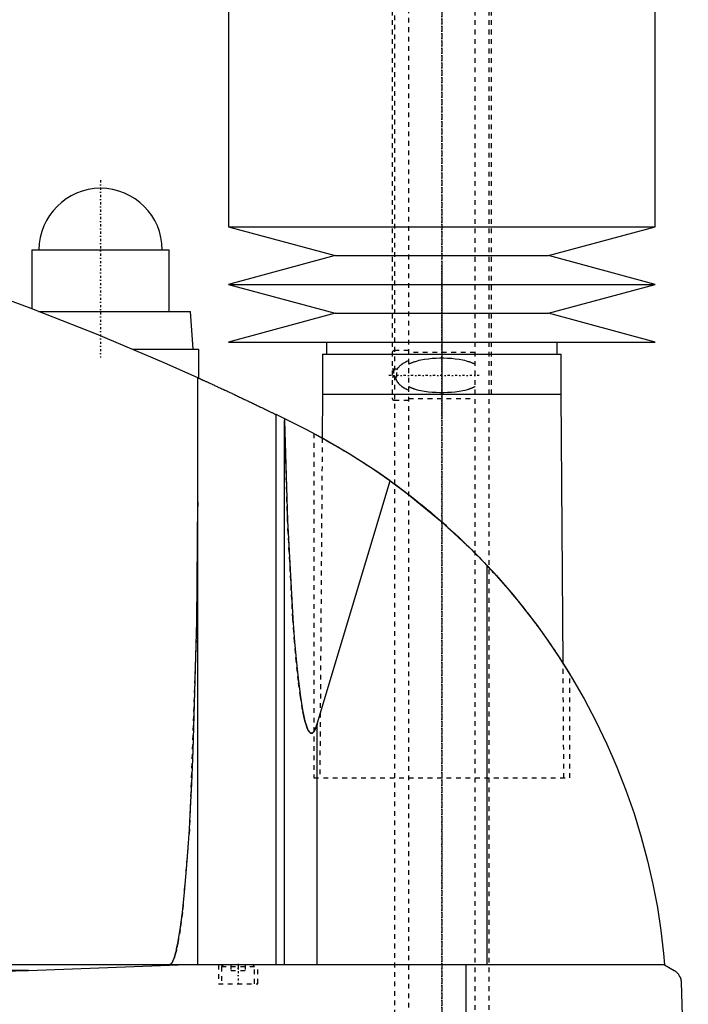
# Model space of a CAD drawing. Extents: x -139 to 702, y -139 to 487.
# Tile 6 of 7: x 561 to 702, y 69 to 277. Entities that reach past the tile are written whole.
import ezdxf

# ---------------------------------------------------------------- set-up
doc = ezdxf.new("R2010")
doc.units = 0
doc.linetypes.add('CENTER', pattern=[1.5, 0.45, -0.5, 0.05, -0.5])
doc.linetypes.add('DASHED', pattern=[2, 1, -1])
for name, color, linetype in [('AM_0', 7, 'CONTINUOUS'), ('AM_3', 7, 'DASHED'), ('AM_7', 7, 'CENTER')]:
    doc.layers.add(name, color=color, linetype=linetype)

msp = doc.modelspace()

# ---------------------------------------------------------------- linework, layer by layer
at = {"layer": 'AM_0', "color": 7, "linetype": 'CONTINUOUS'}
for p, q in [((605, 300.5), (605, 232.9)), ((695, 232.9), (695, 300.5)), ((605, 232.9), (627.5, 226.8)), ((605, 232.9), (695, 232.9)), ((672.5, 226.8), (695, 232.9)), ((563.5, 228), (563.5, 215.54)), ((563.5, 228), (592.5, 228)), ((592.5, 215), (592.5, 228)), ((627.5, 226.8), (605, 220.7)), ((627.5, 226.8), (672.5, 226.8)), ((695, 220.7), (672.5, 226.8)), ((605, 220.7), (627.5, 214.6)), ((605, 220.7), (695, 220.7)), ((672.5, 214.6), (695, 220.7)), ((564.91, 215), (597, 215)), ((597.5, 207), (597, 215)), ((627.5, 214.6), (605, 208.5)), ((627.5, 214.6), (672.5, 214.6)), ((695, 208.5), (672.5, 214.6)), ((605, 208.5), (695, 208.5)), ((625.65, 208.5), (625.65, 206)), ((674.35, 206), (674.35, 208.5)), ((584.81, 207), (598.65, 207)), ((598.65, 207), (598.65, 200.94)), ((624.85, 206), (624.85, 197.5)), ((624.85, 206), (675.15, 206)), ((675.15, 197.5), (675.15, 206)), ((598.5, 77.05), (598.5, 201.01)), ((624.83, 197.5), (624.76, 188.27)), ((624.83, 197.5), (675.17, 197.5)), ((675.58, 140.68), (675.17, 197.5)), ((615.04, 77.05), (615.04, 193.21)), ((621.5, 190), (615.04, 193.21)), ((616.82, 192.34), (616.82, 192)), ((616.82, 77.05), (616.82, 192)), ((623, 189.22), (624.76, 188.27)), ((623.7, 127.93), (639.07, 179.26)), ((659.54, 77.05), (659.54, 161.33)), ((675.58, 140.68), (677, 138.4)), ((623.7, 77.05), (623.7, 127.93)), ((697, 77.05), (305.5, 77.05)), ((562.76, 75.85), (594.4, 77.05)), ((655.15, 16.5), (655.15, 77.05)), ((697, 77.05), (699, 75.85)), ((562.76, 75.85), (352.3, 75.85)), ((700.5, 73.35), (702, 16.5))]:
    msp.add_line(p, q, dxfattribs=at)
for points in [[(598.5, 201.01, 0), (591.43, 204.15, 0), (577.17, 210.17, 0), (562.76, 215.82, 0), (555.5, 218.5, 0)], [(598.5, 201.01, 0), (598.5, 201.01, 0), (598.51, 201, 0), (598.52, 201, 0), (598.53, 200.99, 0), (598.54, 200.99, 0), (598.56, 200.98, 0), (598.59, 200.96, 0), (598.63, 200.95, 0), (598.67, 200.93, 0), (598.73, 200.9, 0), (598.75, 200.89, 0), (598.78, 200.88, 0), (598.85, 200.85, 0), (598.91, 200.82, 0), (598.99, 200.78, 0), (599.07, 200.75, 0), (599.16, 200.71, 0), (599.21, 200.69, 0), (599.25, 200.66, 0), (599.35, 200.62, 0), (599.46, 200.57, 0), (599.51, 200.55, 0), (599.57, 200.52, 0), (599.68, 200.47, 0), (599.8, 200.42, 0), (599.86, 200.39, 0), (599.93, 200.36, 0), (600.05, 200.3, 0), (600.19, 200.24, 0), (600.32, 200.18, 0), (600.46, 200.11, 0), (600.6, 200.05, 0), (600.68, 200.02, 0), (600.75, 199.98, 0), (600.9, 199.91, 0), (601.05, 199.84, 0), (601.21, 199.77, 0), (601.37, 199.7, 0), (601.53, 199.62, 0), (601.62, 199.59, 0), (601.7, 199.55, 0), (601.87, 199.47, 0), (602.05, 199.39, 0), (602.23, 199.3, 0), (602.41, 199.22, 0), (602.6, 199.13, 0), (602.7, 199.09, 0), (602.79, 199.04, 0), (602.98, 198.95, 0), (603.18, 198.86, 0), (603.38, 198.77, 0), (603.58, 198.68, 0), (603.78, 198.58, 0), (603.88, 198.54, 0), (603.99, 198.49, 0), (604.19, 198.39, 0), (604.4, 198.3, 0), (604.61, 198.2, 0), (604.82, 198.1, 0), (605.03, 198, 0), (605.13, 197.96, 0), (605.24, 197.91, 0), (605.45, 197.81, 0), (605.66, 197.71, 0), (605.76, 197.66, 0), (605.87, 197.61, 0), (606.08, 197.51, 0), (606.29, 197.41, 0), (606.39, 197.36, 0), (606.5, 197.32, 0), (606.7, 197.22, 0), (606.91, 197.12, 0), (607.11, 197.03, 0), (607.32, 196.93, 0), (607.52, 196.83, 0), (607.63, 196.78, 0), (607.73, 196.73, 0), (607.94, 196.63, 0), (608.15, 196.54, 0), (608.36, 196.44, 0), (608.57, 196.34, 0), (608.78, 196.24, 0), (608.88, 196.19, 0), (608.99, 196.14, 0), (609.2, 196.04, 0), (609.41, 195.94, 0), (609.61, 195.84, 0), (609.82, 195.74, 0), (610.02, 195.64, 0), (610.13, 195.59, 0), (610.23, 195.54, 0), (610.43, 195.45, 0), (610.63, 195.35, 0), (610.83, 195.26, 0), (611.02, 195.16, 0), (611.21, 195.07, 0), (611.31, 195.03, 0), (611.4, 194.98, 0), (611.59, 194.89, 0), (611.77, 194.8, 0), (611.95, 194.72, 0), (612.13, 194.63, 0), (612.3, 194.55, 0), (612.38, 194.51, 0), (612.47, 194.47, 0), (612.63, 194.39, 0), (612.79, 194.31, 0), (612.87, 194.27, 0), (612.95, 194.23, 0), (613.1, 194.16, 0), (613.24, 194.09, 0), (613.32, 194.05, 0), (613.39, 194.02, 0), (613.53, 193.95, 0), (613.67, 193.88, 0), (613.81, 193.82, 0), (613.94, 193.75, 0), (614.07, 193.69, 0), (614.13, 193.66, 0), (614.19, 193.63, 0), (614.31, 193.57, 0), (614.42, 193.51, 0), (614.53, 193.46, 0), (614.64, 193.41, 0), (614.74, 193.36, 0), (614.79, 193.34, 0), (614.83, 193.32, 0), (614.92, 193.27, 0), (615, 193.23, 0), (615.04, 193.21, 0)], [(616.82, 192, 0), (617.45, 170.88, 0), (618.55, 150.17, 0), (618.92, 145.25, 0), (619.32, 140.83, 0), (619.52, 138.82, 0), (619.73, 136.94, 0), (620.17, 133.61, 0), (620.62, 130.86, 0), (620.89, 129.53, 0), (620.97, 129.19, 0), (621.04, 128.86, 0), (621.08, 128.71, 0), (621.12, 128.55, 0), (621.2, 128.26, 0), (621.28, 127.99, 0), (621.36, 127.73, 0), (621.43, 127.49, 0), (621.51, 127.27, 0), (621.55, 127.16, 0), (621.59, 127.06, 0), (621.67, 126.87, 0), (621.75, 126.7, 0), (621.83, 126.54, 0), (621.91, 126.41, 0), (621.96, 126.34, 0), (621.97, 126.32, 0), (621.98, 126.3, 0), (621.99, 126.29, 0), (622, 126.28, 0), (622.01, 126.26, 0), (622.02, 126.24, 0), (622.03, 126.23, 0), (622.04, 126.23, 0), (622.05, 126.21, 0), (622.06, 126.19, 0), (622.07, 126.19, 0), (622.08, 126.18, 0), (622.09, 126.16, 0), (622.1, 126.15, 0), (622.12, 126.13, 0), (622.13, 126.12, 0), (622.14, 126.11, 0), (622.15, 126.1, 0), (622.16, 126.09, 0), (622.17, 126.08, 0), (622.18, 126.07, 0), (622.2, 126.06, 0), (622.21, 126.05, 0), (622.22, 126.04, 0), (622.23, 126.03, 0), (622.24, 126.03, 0), (622.25, 126.02, 0), (622.26, 126.01, 0), (622.27, 126.01, 0), (622.28, 126, 0), (622.29, 125.99, 0), (622.3, 125.99, 0), (622.31, 125.98, 0), (622.32, 125.98, 0), (622.33, 125.97, 0), (622.34, 125.97, 0), (622.36, 125.96, 0), (622.37, 125.96, 0), (622.38, 125.95, 0), (622.39, 125.95, 0), (622.4, 125.95, 0), (622.41, 125.95, 0), (622.42, 125.94, 0), (622.44, 125.94, 0), (622.45, 125.94, 0), (622.46, 125.94, 0), (622.47, 125.94, 0), (622.48, 125.94, 0), (622.49, 125.94, 0), (622.5, 125.94, 0), (622.51, 125.94, 0), (622.52, 125.94, 0), (622.53, 125.94, 0), (622.54, 125.94, 0), (622.55, 125.94, 0), (622.56, 125.94, 0), (622.57, 125.94, 0), (622.58, 125.94, 0), (622.6, 125.95, 0), (622.61, 125.95, 0), (622.62, 125.96, 0), (622.63, 125.96, 0), (622.64, 125.96, 0), (622.65, 125.97, 0), (622.66, 125.97, 0), (622.68, 125.98, 0), (622.69, 125.98, 0), (622.7, 125.99, 0), (622.71, 126, 0), (622.72, 126, 0), (622.73, 126.01, 0), (622.74, 126.02, 0), (622.76, 126.03, 0), (622.77, 126.03, 0), (622.78, 126.05, 0), (622.79, 126.05, 0), (622.8, 126.06, 0), (622.81, 126.07, 0), (622.82, 126.08, 0), (622.84, 126.09, 0), (622.85, 126.1, 0), (622.86, 126.12, 0), (622.87, 126.12, 0), (622.88, 126.13, 0), (622.89, 126.14, 0), (622.9, 126.16, 0), (622.92, 126.17, 0), (622.93, 126.19, 0), (622.94, 126.2, 0), (622.95, 126.21, 0), (622.96, 126.22, 0), (622.97, 126.24, 0), (622.98, 126.25, 0), (622.99, 126.26, 0), (623, 126.27, 0), (623.01, 126.29, 0), (623.02, 126.31, 0), (623.03, 126.32, 0), (623.04, 126.33, 0), (623.05, 126.35, 0), (623.06, 126.37, 0), (623.11, 126.44, 0), (623.19, 126.58, 0), (623.27, 126.74, 0), (623.35, 126.92, 0), (623.43, 127.11, 0), (623.47, 127.22, 0), (623.51, 127.32, 0), (623.59, 127.55, 0), (623.67, 127.8, 0), (623.7, 127.93, 0)], [(639.07, 179.26, 0), (636.26, 181.23, 0), (630.48, 184.95, 0), (624.54, 188.39, 0), (621.5, 190, 0)], [(639.07, 179.26, 0), (642.72, 176.55, 0), (649.74, 170.79, 0), (656.38, 164.59, 0), (659.54, 161.33, 0)], [(592.5, 77.05, 0), (592.51, 77.05, 0), (592.52, 77.05, 0), (592.54, 77.05, 0), (592.54, 77.05, 0), (592.55, 77.05, 0), (592.57, 77.06, 0), (592.58, 77.06, 0), (592.59, 77.06, 0), (592.61, 77.07, 0), (592.62, 77.07, 0), (592.63, 77.07, 0), (592.64, 77.08, 0), (592.65, 77.08, 0), (592.67, 77.09, 0), (592.68, 77.09, 0), (592.7, 77.1, 0), (592.71, 77.11, 0), (592.72, 77.11, 0), (592.73, 77.12, 0), (592.74, 77.13, 0), (592.75, 77.14, 0), (592.76, 77.14, 0), (592.77, 77.15, 0), (592.78, 77.16, 0), (592.8, 77.17, 0), (592.81, 77.18, 0), (592.81, 77.18, 0), (592.83, 77.2, 0), (592.84, 77.21, 0), (592.86, 77.22, 0), (592.87, 77.24, 0), (592.89, 77.25, 0), (592.89, 77.26, 0), (592.9, 77.27, 0), (592.91, 77.28, 0), (592.93, 77.3, 0), (592.94, 77.32, 0), (592.96, 77.33, 0), (592.97, 77.35, 0), (592.98, 77.36, 0), (592.99, 77.37, 0), (593, 77.39, 0), (593.02, 77.41, 0), (593.03, 77.43, 0), (593.04, 77.45, 0), (593.06, 77.48, 0), (593.07, 77.49, 0), (593.07, 77.5, 0), (593.09, 77.52, 0), (593.1, 77.54, 0), (593.15, 77.63, 0), (593.24, 77.8, 0), (593.28, 77.89, 0), (593.33, 77.98, 0), (593.41, 78.19, 0), (593.5, 78.41, 0), (593.58, 78.66, 0), (593.67, 78.93, 0), (593.76, 79.22, 0), (593.8, 79.37, 0), (593.84, 79.52, 0), (593.93, 79.85, 0), (594.01, 80.2, 0), (594.05, 80.38, 0), (594.3, 81.58, 0), (594.8, 84.49, 0), (595.27, 88.1, 0), (595.72, 92.36, 0), (596.15, 97.25, 0), (596.55, 102.74, 0), (596.74, 105.69, 0), (596.92, 108.77, 0), (597.26, 115.3, 0), (597.56, 122.29, 0), (598.3, 149.52, 0), (598.5, 174.82, 0)], [(659.54, 161.33, 0), (661.43, 159.28, 0), (665.02, 155.13, 0), (668.36, 150.97, 0), (669.96, 148.86, 0), (671.52, 146.7, 0), (674.52, 142.31, 0), (677.37, 137.79, 0), (680.04, 133.17, 0), (682.52, 128.45, 0), (684.82, 123.66, 0), (685.9, 121.24, 0), (686.93, 118.8, 0), (688.85, 113.89, 0), (690.56, 108.95, 0), (692.08, 103.98, 0), (693.41, 99.01, 0), (694.53, 94.06, 0), (695.02, 91.59, 0), (695.47, 89.13, 0), (696.22, 84.25, 0), (696.78, 79.43, 0), (697, 77.05, 0)], [(557.28, 75.66, 0), (562.76, 75.85, 0)], [(699, 75.85, 0), (699.06, 75.82, 0), (699.17, 75.75, 0), (699.27, 75.67, 0), (699.33, 75.63, 0), (699.38, 75.59, 0), (699.48, 75.51, 0), (699.58, 75.41, 0), (699.67, 75.32, 0), (699.77, 75.22, 0), (699.86, 75.11, 0), (699.9, 75.06, 0), (699.94, 75, 0), (700.02, 74.88, 0), (700.1, 74.75, 0), (700.18, 74.59, 0), (700.26, 74.43, 0), (700.3, 74.32, 0), (700.32, 74.29, 0), (700.33, 74.26, 0), (700.33, 74.24, 0), (700.34, 74.22, 0), (700.35, 74.19, 0), (700.36, 74.16, 0), (700.37, 74.14, 0), (700.37, 74.12, 0), (700.38, 74.09, 0), (700.39, 74.05, 0), (700.4, 74.04, 0), (700.4, 74.02, 0), (700.41, 73.98, 0), (700.42, 73.94, 0), (700.43, 73.9, 0), (700.44, 73.86, 0), (700.45, 73.82, 0), (700.45, 73.8, 0), (700.46, 73.78, 0), (700.46, 73.73, 0), (700.47, 73.68, 0), (700.48, 73.63, 0), (700.48, 73.58, 0), (700.49, 73.53, 0), (700.49, 73.51, 0), (700.49, 73.48, 0), (700.5, 73.43, 0), (700.5, 73.4, 0), (700.5, 73.39, 0), (700.5, 73.38, 0), (700.5, 73.38, 0), (700.5, 73.37, 0), (700.5, 73.36, 0), (700.5, 73.35, 0), (700.5, 73.35, 0)]]:
    msp.add_polyline3d(points, dxfattribs=at)
msp.add_arc((578, 228), 13, 0, 180, dxfattribs=at)
at = {"layer": 'AM_3', "color": 6, "linetype": 'DASHED'}
for p, q in [((643, 419), (643, -110.5)), ((657, -110.5), (657, 419)), ((640, 403.5), (640, -70.5)), ((660, -80.5), (660, 403.5)), ((639.5, 300.5), (639.5, 196.75)), ((660.5, 197.5), (660.5, 300.5)), ((643, 206.75), (640, 206.75)), ((657, 206.35), (643, 206.35)), ((639.5, 202.9), (640.5, 202.9)), ((639.83, 202.9), (639.83, 201.1)), ((640.5, 201.1), (640.5, 202.9)), ((640.5, 201.1), (639.5, 201.1)), ((640, 196.25), (643, 196.25)), ((643, 196.65), (657, 196.65)), ((623, 189.22), (623, 116.5)), ((624.76, 188.27), (624.25, 116.5)), ((675.75, 116.5), (675.58, 140.68)), ((677, 116.5), (677, 138.4)), ((623, 116.5), (677, 116.5)), ((602.85, 77.05), (602.85, 73.05)), ((603.9, 77.05), (603.5, 76.65)), ((605.5, 77.05), (605.5, 75.8)), ((607, 77.05), (607, 75.8)), ((608.5, 77.05), (608.5, 75.8)), ((610.5, 76.65), (610.1, 77.05)), ((611.15, 73.05), (611.15, 77.05)), ((603.5, 76.65), (603.5, 73.05)), ((603.5, 76.65), (610.5, 76.65)), ((605.5, 75.8), (608.5, 75.8)), ((610.5, 73.05), (610.5, 76.65)), ((602.85, 73.05), (611.15, 73.05))]:
    msp.add_line(p, q, dxfattribs=at)
for points in [[(643, 204.59, 0), (642.92, 204.56, 0), (642.75, 204.49, 0), (642.58, 204.41, 0), (642.5, 204.37, 0), (642.42, 204.33, 0), (642.26, 204.25, 0), (642.1, 204.16, 0), (641.94, 204.07, 0), (641.79, 203.98, 0), (641.64, 203.88, 0), (641.57, 203.83, 0), (641.5, 203.78, 0), (641.36, 203.67, 0), (641.22, 203.56, 0), (641.1, 203.44, 0), (640.97, 203.32, 0), (640.86, 203.19, 0), (640.8, 203.13, 0), (640.75, 203.06, 0), (640.64, 202.92, 0), (640.55, 202.77, 0), (640.5, 202.69, 0)], [(657, 203.85, 0), (656.94, 203.88, 0), (656.83, 203.93, 0), (656.72, 203.99, 0), (656.66, 204.01, 0), (656.61, 204.04, 0), (656.49, 204.09, 0), (656.37, 204.14, 0), (656.26, 204.18, 0), (656.14, 204.23, 0), (656.02, 204.27, 0), (655.95, 204.29, 0), (655.89, 204.31, 0), (655.77, 204.35, 0), (655.65, 204.39, 0), (655.21, 204.52, 0), (654.82, 204.62, 0), (654.43, 204.7, 0), (653.64, 204.84, 0), (652.82, 204.95, 0), (652.01, 205.03, 0), (651.19, 205.07, 0), (650.39, 205.1, 0), (650, 205.1, 0), (649.61, 205.1, 0), (648.81, 205.07, 0), (647.99, 205.03, 0), (647.18, 204.95, 0), (646.36, 204.84, 0), (645.57, 204.7, 0), (645.18, 204.62, 0), (644.79, 204.52, 0), (644.35, 204.39, 0), (644.23, 204.35, 0), (644.11, 204.31, 0), (644.05, 204.29, 0), (643.98, 204.27, 0), (643.86, 204.23, 0), (643.74, 204.18, 0), (643.63, 204.14, 0), (643.51, 204.09, 0), (643.39, 204.04, 0), (643.34, 204.01, 0), (643.28, 203.99, 0), (643.17, 203.93, 0), (643.06, 203.88, 0), (643, 203.85, 0)], [(640.21, 201.1, 0), (640.21, 201.08, 0), (640.22, 201.04, 0), (640.23, 201.01, 0), (640.23, 200.99, 0), (640.24, 200.97, 0), (640.24, 200.93, 0), (640.25, 200.89, 0), (640.27, 200.86, 0), (640.28, 200.82, 0), (640.29, 200.78, 0), (640.29, 200.76, 0), (640.3, 200.75, 0), (640.31, 200.71, 0), (640.33, 200.67, 0), (640.34, 200.64, 0), (640.36, 200.6, 0), (640.37, 200.57, 0), (640.38, 200.55, 0), (640.39, 200.53, 0), (640.4, 200.49, 0), (640.42, 200.46, 0), (640.43, 200.44, 0), (640.44, 200.43, 0), (640.46, 200.39, 0), (640.47, 200.36, 0), (640.48, 200.34, 0), (640.49, 200.32, 0), (640.51, 200.29, 0), (640.53, 200.26, 0), (640.55, 200.23, 0), (640.57, 200.19, 0), (640.59, 200.16, 0), (640.6, 200.15, 0), (640.61, 200.13, 0), (640.63, 200.1, 0), (640.65, 200.07, 0), (640.73, 199.97, 0), (640.87, 199.8, 0), (641.01, 199.64, 0), (641.17, 199.49, 0), (641.25, 199.42, 0), (641.34, 199.35, 0), (641.51, 199.21, 0), (641.69, 199.09, 0), (641.88, 198.96, 0), (642.07, 198.85, 0), (642.27, 198.74, 0), (642.38, 198.69, 0), (642.48, 198.64, 0), (642.69, 198.54, 0), (642.89, 198.45, 0), (643, 198.41, 0)], [(643, 199.15, 0), (643.06, 199.12, 0), (643.17, 199.07, 0), (643.28, 199.01, 0), (643.34, 198.99, 0), (643.39, 198.96, 0), (643.51, 198.91, 0), (643.63, 198.86, 0), (643.74, 198.82, 0), (643.86, 198.77, 0), (643.98, 198.73, 0), (644.05, 198.71, 0), (644.11, 198.69, 0), (644.23, 198.65, 0), (644.35, 198.61, 0), (644.79, 198.48, 0), (645.18, 198.38, 0), (645.57, 198.3, 0), (646.36, 198.16, 0), (647.18, 198.05, 0), (647.99, 197.97, 0), (648.81, 197.93, 0), (649.61, 197.9, 0), (650, 197.9, 0), (650.39, 197.9, 0), (651.19, 197.93, 0), (652.01, 197.97, 0), (652.82, 198.05, 0), (653.64, 198.16, 0), (654.43, 198.3, 0), (654.82, 198.38, 0), (655.21, 198.48, 0), (655.65, 198.61, 0), (655.77, 198.65, 0), (655.89, 198.69, 0), (655.95, 198.71, 0), (656.02, 198.73, 0), (656.14, 198.77, 0), (656.26, 198.82, 0), (656.37, 198.86, 0), (656.49, 198.91, 0), (656.61, 198.96, 0), (656.66, 198.99, 0), (656.72, 199.01, 0), (656.83, 199.07, 0), (656.94, 199.12, 0), (657, 199.15, 0)], [(623.7, 127.93, 0), (623.67, 127.8, 0), (623.59, 127.55, 0), (623.51, 127.32, 0), (623.47, 127.22, 0), (623.43, 127.11, 0), (623.35, 126.92, 0), (623.27, 126.74, 0), (623.19, 126.58, 0), (623.11, 126.44, 0), (623.03, 126.32, 0), (622.99, 126.26, 0), (622.98, 126.25, 0), (622.97, 126.24, 0), (622.96, 126.22, 0), (622.95, 126.21, 0), (622.94, 126.2, 0), (622.93, 126.19, 0), (622.92, 126.17, 0), (622.9, 126.16, 0), (622.89, 126.14, 0), (622.88, 126.13, 0), (622.87, 126.12, 0), (622.86, 126.12, 0), (622.85, 126.1, 0), (622.84, 126.09, 0), (622.82, 126.08, 0), (622.81, 126.07, 0), (622.8, 126.06, 0), (622.79, 126.05, 0), (622.78, 126.05, 0), (622.77, 126.03, 0), (622.76, 126.03, 0), (622.74, 126.02, 0), (622.73, 126.01, 0), (622.72, 126, 0), (622.71, 126, 0), (622.7, 125.99, 0), (622.69, 125.98, 0), (622.68, 125.98, 0), (622.66, 125.97, 0), (622.65, 125.97, 0), (622.64, 125.96, 0), (622.63, 125.96, 0), (622.62, 125.96, 0), (622.61, 125.95, 0), (622.6, 125.95, 0), (622.58, 125.94, 0), (622.57, 125.94, 0), (622.56, 125.94, 0), (622.55, 125.94, 0), (622.54, 125.94, 0), (622.53, 125.94, 0), (622.52, 125.94, 0), (622.51, 125.94, 0), (622.5, 125.94, 0), (622.49, 125.94, 0), (622.48, 125.94, 0), (622.47, 125.94, 0), (622.46, 125.94, 0), (622.45, 125.94, 0), (622.44, 125.94, 0), (622.42, 125.94, 0), (622.41, 125.95, 0), (622.4, 125.95, 0), (622.39, 125.95, 0), (622.38, 125.95, 0), (622.37, 125.96, 0), (622.36, 125.96, 0), (622.34, 125.97, 0), (622.33, 125.97, 0), (622.32, 125.98, 0), (622.31, 125.98, 0), (622.3, 125.99, 0), (622.29, 125.99, 0), (622.28, 126, 0), (622.27, 126.01, 0), (622.26, 126.01, 0), (622.25, 126.02, 0), (622.24, 126.03, 0), (622.23, 126.03, 0), (622.22, 126.04, 0), (622.21, 126.05, 0), (622.2, 126.06, 0), (622.18, 126.07, 0), (622.17, 126.08, 0), (622.16, 126.09, 0), (622.15, 126.1, 0), (622.14, 126.11, 0), (622.13, 126.12, 0), (622.12, 126.13, 0), (622.1, 126.15, 0), (622.09, 126.16, 0), (622.08, 126.18, 0), (622.07, 126.19, 0), (622.06, 126.19, 0), (622.05, 126.21, 0), (622.04, 126.23, 0), (622.03, 126.23, 0), (622.02, 126.24, 0), (622.01, 126.26, 0), (622, 126.28, 0), (621.99, 126.29, 0), (621.98, 126.3, 0), (621.97, 126.32, 0), (621.96, 126.34, 0), (621.91, 126.41, 0), (621.83, 126.54, 0), (621.75, 126.7, 0), (621.67, 126.87, 0), (621.59, 127.06, 0), (621.55, 127.16, 0), (621.51, 127.27, 0), (621.43, 127.49, 0), (621.36, 127.73, 0), (621.28, 127.99, 0), (621.2, 128.26, 0), (621.12, 128.55, 0), (621.08, 128.71, 0), (621.04, 128.86, 0), (620.97, 129.19, 0), (620.89, 129.53, 0), (620.62, 130.86, 0), (620.17, 133.61, 0), (619.73, 136.94, 0), (619.52, 138.82, 0), (619.32, 140.83, 0), (618.92, 145.25, 0), (618.55, 150.17, 0), (617.45, 170.88, 0), (616.82, 192, 0)], [(624.76, 188.27, 0), (624.9, 188.19, 0), (625.19, 188.03, 0), (625.49, 187.86, 0), (625.65, 187.77, 0), (625.82, 187.68, 0), (626.16, 187.49, 0), (626.52, 187.29, 0), (626.9, 187.07, 0), (627.29, 186.85, 0), (627.69, 186.62, 0), (627.9, 186.5, 0), (628.1, 186.38, 0), (628.53, 186.13, 0), (628.97, 185.87, 0), (629.41, 185.6, 0), (629.87, 185.33, 0), (630.33, 185.05, 0), (630.56, 184.91, 0), (630.8, 184.76, 0), (631.28, 184.46, 0), (631.77, 184.16, 0), (632.02, 184, 0), (632.28, 183.84, 0), (632.79, 183.51, 0), (633.32, 183.17, 0), (633.59, 183, 0), (633.85, 182.83, 0), (634.4, 182.47, 0), (634.95, 182.11, 0), (635.51, 181.73, 0), (636.08, 181.35, 0), (636.65, 180.96, 0), (636.94, 180.76, 0), (637.23, 180.56, 0), (637.82, 180.15, 0), (638.4, 179.74, 0), (639, 179.31, 0), (639.59, 178.88, 0), (640.19, 178.45, 0), (640.49, 178.23, 0), (640.79, 178.01, 0), (641.4, 177.56, 0), (642, 177.1, 0), (642.6, 176.64, 0), (643.21, 176.18, 0), (643.81, 175.71, 0), (644.11, 175.47, 0), (644.41, 175.24, 0), (645.01, 174.76, 0), (645.6, 174.28, 0), (646.19, 173.8, 0), (646.78, 173.31, 0), (647.37, 172.83, 0), (647.65, 172.59, 0), (647.94, 172.34, 0), (648.51, 171.86, 0), (649.08, 171.37, 0), (649.64, 170.88, 0), (650.19, 170.4, 0), (650.74, 169.91, 0), (651.02, 169.66, 0), (651.29, 169.41, 0), (651.85, 168.91, 0), (652.4, 168.4, 0), (652.67, 168.15, 0), (652.95, 167.89, 0), (653.5, 167.38, 0), (654.05, 166.85, 0), (654.33, 166.59, 0), (654.6, 166.33, 0), (655.15, 165.8, 0), (655.69, 165.26, 0), (656.24, 164.73, 0), (656.78, 164.18, 0), (657.32, 163.64, 0), (657.58, 163.37, 0), (657.85, 163.09, 0), (658.38, 162.54, 0), (658.91, 161.99, 0), (659.43, 161.44, 0), (659.95, 160.88, 0), (660.47, 160.33, 0), (660.72, 160.05, 0), (660.98, 159.77, 0), (661.48, 159.21, 0), (661.98, 158.65, 0), (662.48, 158.1, 0), (662.97, 157.54, 0), (663.45, 156.98, 0), (663.69, 156.7, 0), (663.93, 156.43, 0), (664.4, 155.87, 0), (664.87, 155.32, 0), (665.32, 154.77, 0), (665.77, 154.22, 0), (666.22, 153.67, 0), (666.44, 153.4, 0), (666.66, 153.13, 0), (667.09, 152.59, 0), (667.51, 152.06, 0), (667.93, 151.53, 0), (668.33, 151, 0), (668.73, 150.48, 0), (668.93, 150.22, 0), (669.12, 149.97, 0), (669.51, 149.46, 0), (669.88, 148.95, 0), (670.07, 148.7, 0), (670.25, 148.46, 0), (670.61, 147.97, 0), (670.96, 147.48, 0), (671.14, 147.24, 0), (671.31, 146.99, 0), (671.66, 146.51, 0), (672, 146.02, 0), (672.34, 145.54, 0), (672.67, 145.06, 0), (672.99, 144.59, 0), (673.15, 144.36, 0), (673.31, 144.13, 0), (673.62, 143.67, 0), (673.91, 143.23, 0), (674.2, 142.8, 0), (674.48, 142.38, 0), (674.75, 141.97, 0), (674.87, 141.77, 0), (675, 141.58, 0), (675.24, 141.21, 0), (675.47, 140.85, 0), (675.58, 140.68, 0)], [(598.5, 174.82, 0), (598.3, 149.52, 0), (596.74, 105.69, 0), (595.27, 88.1, 0), (594.8, 84.49, 0), (594.3, 81.58, 0), (594.05, 80.38, 0), (594.01, 80.2, 0), (593.93, 79.85, 0), (593.84, 79.52, 0), (593.8, 79.37, 0), (593.76, 79.22, 0), (593.67, 78.93, 0), (593.58, 78.66, 0), (593.5, 78.41, 0), (593.41, 78.19, 0), (593.33, 77.98, 0), (593.28, 77.89, 0), (593.24, 77.8, 0), (593.15, 77.63, 0), (593.07, 77.49, 0), (593.02, 77.41, 0), (593, 77.39, 0), (592.99, 77.37, 0), (592.98, 77.36, 0), (592.97, 77.35, 0), (592.96, 77.33, 0), (592.94, 77.32, 0), (592.93, 77.3, 0), (592.91, 77.28, 0), (592.9, 77.27, 0), (592.89, 77.26, 0), (592.89, 77.25, 0), (592.87, 77.24, 0), (592.86, 77.22, 0), (592.84, 77.21, 0), (592.83, 77.2, 0), (592.81, 77.18, 0), (592.81, 77.18, 0), (592.8, 77.17, 0), (592.78, 77.16, 0), (592.77, 77.15, 0), (592.76, 77.14, 0), (592.75, 77.14, 0), (592.74, 77.13, 0), (592.73, 77.12, 0), (592.72, 77.11, 0), (592.71, 77.11, 0), (592.7, 77.1, 0), (592.68, 77.09, 0), (592.67, 77.09, 0), (592.65, 77.08, 0), (592.64, 77.08, 0), (592.63, 77.07, 0), (592.62, 77.07, 0), (592.61, 77.07, 0), (592.59, 77.06, 0), (592.58, 77.06, 0), (592.57, 77.06, 0), (592.55, 77.05, 0), (592.54, 77.05, 0), (592.54, 77.05, 0), (592.52, 77.05, 0), (592.51, 77.05, 0), (592.5, 77.05, 0)]]:
    msp.add_polyline3d(points, dxfattribs=at)
for centre, start, end in [((640, 206.25), 90, 180), ((640, 196.75), 180, 270)]:
    msp.add_arc(centre, 0.5, start, end, dxfattribs=at)
at = {"layer": 'AM_7', "color": 4, "linetype": 'CENTER'}
for p, q in [((650, 487.48), (650, -138.97)), ((650, 305.65), (650, 192.35)), ((578, 242.7), (578, 205.3)), ((564.35, 228), (591.65, 228)), ((650, 224.39), (650, -37.19)), ((657.88, 201.5), (638.62, 201.5)), ((607, 77.25), (607, 72.85))]:
    msp.add_line(p, q, dxfattribs=at)

doc.saveas('drawing.dxf')
